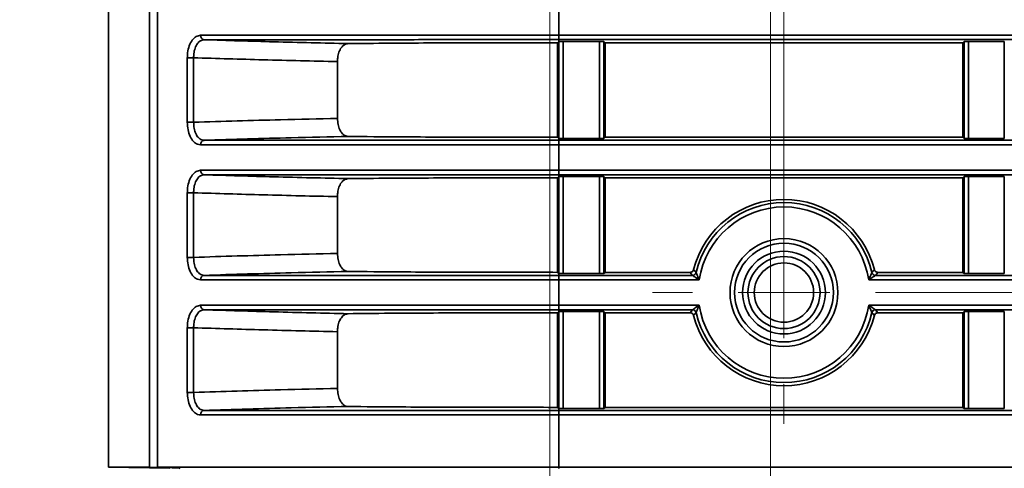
# Model space of a CAD drawing. Header units: millimetres. Extents: x 0 to 1118, y 0 to 864.
# Tile 196 of 250: x 923 to 936, y 446 to 452. Entities that reach past the tile are written whole.
import ezdxf

# ---------------------------------------------------------------- set-up
doc = ezdxf.new("R2010")
doc.units = ezdxf.units.MM
doc.linetypes.add('CENTERX2', pattern=[20.32, 12.7, -2.54, 2.54, -2.54])
doc.styles.add('SLDTEXTSTYLE0', font='TXT', dxfattribs={"width": 0.605})
doc.dimstyles.new('SLDDIMSTYLE3', dxfattribs={"dimtxt": 4.233333, "dimasz": 4.572, "dimexe": 0, "dimexo": 0.0625, "dimgap": 1.058333, "dimtad": 0, "dimtih": 1, "dimtoh": 1, "dimdec": 1, "dimlfac": 4, "dimrnd": 1e-09, "dimzin": 4, "dimdsep": 46, "dimtxsty": 'SLDTEXTSTYLE0', "dimsah": 1, "dimcen": 0.09, "dimadec": 0, "dimazin": 1, "dimtfac": 1, "dimtofl": 0, "dimtmove": 0, "dimatfit": 3, "dimfxl": 1, "dimfrac": 2, "dimtolj": 1, "dimtzin": 12, "dimarcsym": 0})
doc.dimstyles.new('SLDDIMSTYLE4', dxfattribs={"dimtxt": 4.233333, "dimasz": 4.572, "dimexe": 0, "dimexo": 0.0625, "dimgap": 1.058333, "dimtad": 0, "dimtih": 1, "dimtoh": 1, "dimdec": 1, "dimlfac": 4, "dimrnd": 1e-09, "dimzin": 12, "dimdsep": 46, "dimtxsty": 'SLDTEXTSTYLE0', "dimsah": 1, "dimcen": 0.09, "dimadec": 0, "dimazin": 3, "dimtfac": 1, "dimtmove": 0, "dimatfit": 0, "dimfxl": 1, "dimfrac": 2, "dimtolj": 1, "dimtzin": 12, "dimarcsym": 0})
doc.dimstyles.new('SLDDIMSTYLE5', dxfattribs={"dimtxt": 4.233333, "dimasz": 4.572, "dimexe": 0, "dimexo": 0.0625, "dimgap": 1.058333, "dimtad": 0, "dimtih": 1, "dimtoh": 1, "dimdec": 1, "dimlfac": 4, "dimrnd": 1e-09, "dimzin": 12, "dimdsep": 46, "dimtxsty": 'SLDTEXTSTYLE0', "dimsah": 1, "dimcen": 0.09, "dimadec": 0, "dimazin": 3, "dimtfac": 1, "dimtofl": 0, "dimtmove": 0, "dimatfit": 3, "dimfxl": 1, "dimfrac": 2, "dimtolj": 1, "dimtzin": 12, "dimarcsym": 0})
doc.dimstyles.new('SLDDIMSTYLE7', dxfattribs={"dimtxt": 4.233333, "dimasz": 4.572, "dimexe": 0, "dimexo": 0.0625, "dimgap": 1.058333, "dimtad": 0, "dimtih": 1, "dimtoh": 1, "dimdec": 1, "dimlfac": 4, "dimrnd": 1e-09, "dimzin": 4, "dimdsep": 46, "dimtxsty": 'SLDTEXTSTYLE0', "dimsah": 1, "dimcen": 0.09, "dimadec": 0, "dimazin": 1, "dimtfac": 1, "dimtmove": 0, "dimatfit": 0, "dimfxl": 1, "dimfrac": 2, "dimtolj": 1, "dimtzin": 12, "dimarcsym": 0})

# ---------------------------------------------------------------- blocks, each defined once
blk = doc.blocks.new('_D_21')
at = {"color": 7, "linetype": 'Continuous', "lineweight": 0}
for p, q in [((934.937, 497.024), (1079.54, 497.024)), ((1077.94, 497.024), (1077.94, 476.868)), ((1085.54, 475.898), (1084.084, 475.898)), ((1084.084, 475.898), (1084.084, 469.401)), ((1093.624, 475.898), (1095.079, 475.898)), ((1095.079, 475.898), (1095.079, 469.401)), ((1084.084, 469.401), (1085.54, 469.401)), ((1095.079, 469.401), (1093.624, 469.401)), ((1077.94, 448.274), (1077.94, 468.431)), ((934.937, 448.274), (1079.54, 448.274))]:
    blk.add_line(p, q, dxfattribs=at)
at = {"color": 7, "linetype": 'Continuous', "lineweight": 18}
for points in [[(1077.94, 497.024), (1077.178, 492.452), (1078.702, 492.452)], [(1077.94, 448.274), (1078.702, 452.846), (1077.178, 452.846)]]:
    blk.add_solid(points, dxfattribs=at)
at = {"color": 7, "linetype": 'Continuous', "lineweight": 18, "char_height": 4.2333, "attachment_point": 1, "style": 'SLDTEXTSTYLE0'}
for s, insert in [('3X', (1059.346, 474.858)), ('195.0', (1068.077, 474.858)), ('7.7', (1085.54, 474.858))]:
    blk.add_mtext(s, dxfattribs=dict(at, insert=insert))
blk = doc.blocks.new('_D_23')
at = {"color": 7, "linetype": 'Continuous', "lineweight": 0}
for p, q in [((933.15, 466.069), (933.15, 414.095)), ((930.087, 433.618), (930.087, 414.095)), ((904.468, 418.943), (903.013, 418.943)), ((903.013, 418.943), (903.013, 412.446)), ((909.318, 418.943), (910.774, 418.943)), ((910.774, 418.943), (910.774, 412.446)), ((930.087, 415.695), (913.198, 415.695)), ((933.15, 415.695), (942.675, 415.695)), ((903.013, 412.446), (904.468, 412.446)), ((910.774, 412.446), (909.318, 412.446))]:
    blk.add_line(p, q, dxfattribs=at)
at = {"color": 7, "linetype": 'Continuous', "lineweight": 18}
for points in [[(930.087, 415.695), (925.515, 416.457), (925.515, 414.933)], [(933.15, 415.695), (937.722, 414.933), (937.722, 416.457)]]:
    blk.add_solid(points, dxfattribs=at)
at = {"color": 7, "linetype": 'Continuous', "lineweight": 18, "char_height": 4.2333, "attachment_point": 1, "style": 'SLDTEXTSTYLE0'}
for s, insert in [('12.3', (890.239, 417.903)), ('.5', (904.468, 417.903))]:
    blk.add_mtext(s, dxfattribs=dict(at, insert=insert))
blk = doc.blocks.new('_D_24')
at = {"color": 7, "linetype": 'Continuous', "lineweight": 0}
for p, q in [((916.66, 520.499), (915.205, 520.499)), ((915.205, 520.499), (915.205, 514.002)), ((921.51, 520.499), (922.966, 520.499)), ((922.966, 520.499), (922.966, 514.002)), ((930.087, 442.887), (930.087, 518.851)), ((933.337, 449.874), (933.337, 518.851)), ((930.087, 517.25), (925.39, 517.25)), ((933.337, 517.25), (942.862, 517.25)), ((915.205, 514.002), (916.66, 514.002)), ((922.966, 514.002), (921.51, 514.002))]:
    blk.add_line(p, q, dxfattribs=at)
at = {"color": 7, "linetype": 'Continuous', "lineweight": 18}
for points in [[(930.087, 517.25), (925.515, 518.012), (925.515, 516.488)], [(933.337, 517.25), (937.909, 516.488), (937.909, 518.012)]]:
    blk.add_solid(points, dxfattribs=at)
at = {"color": 7, "linetype": 'Continuous', "lineweight": 18, "char_height": 4.2333, "attachment_point": 1, "style": 'SLDTEXTSTYLE0'}
for s, insert in [('13.0', (902.431, 519.459)), ('.5', (916.66, 519.459))]:
    blk.add_mtext(s, dxfattribs=dict(at, insert=insert))
blk = doc.blocks.new('_D_25')
at = {"color": 7, "linetype": 'Continuous', "lineweight": 0}
for p, q in [((913.426, 472.649), (913.426, 482.174)), ((940.174, 472.649), (911.826, 472.649)), ((931.549, 467.67), (911.826, 467.67)), ((913.426, 446.725), (913.426, 467.67)), ((901.521, 449.973), (900.066, 449.973)), ((900.066, 449.973), (900.066, 443.476)), ((906.371, 449.973), (907.827, 449.973)), ((907.827, 449.973), (907.827, 443.476)), ((910.251, 446.725), (913.426, 446.725)), ((900.066, 443.476), (901.521, 443.476)), ((907.827, 443.476), (906.371, 443.476))]:
    blk.add_line(p, q, dxfattribs=at)
at = {"color": 7, "linetype": 'Continuous', "lineweight": 18}
for points in [[(913.426, 472.649), (914.188, 477.221), (912.664, 477.221)], [(913.426, 467.67), (912.664, 463.098), (914.188, 463.098)]]:
    blk.add_solid(points, dxfattribs=at)
at = {"color": 7, "linetype": 'Continuous', "lineweight": 18, "char_height": 4.2333, "attachment_point": 1, "style": 'SLDTEXTSTYLE0'}
for s, insert in [('19.9', (887.292, 448.933)), ('.8', (901.521, 448.933))]:
    blk.add_mtext(s, dxfattribs=dict(at, insert=insert))
blk = doc.blocks.new('_D_26')
at = {"color": 7, "linetype": 'Continuous', "lineweight": 0}
for p, q in [((933.15, 476.029), (933.15, 426.674)), ((941.775, 471.049), (941.775, 426.674)), ((963.079, 431.523), (961.624, 431.523)), ((961.624, 431.523), (961.624, 425.026)), ((971.163, 431.523), (972.619, 431.523)), ((972.619, 431.523), (972.619, 425.026)), ((933.15, 428.274), (923.625, 428.274)), ((941.775, 428.274), (947.881, 428.274)), ((961.624, 425.026), (963.079, 425.026)), ((972.619, 425.026), (971.163, 425.026))]:
    blk.add_line(p, q, dxfattribs=at)
at = {"color": 7, "linetype": 'Continuous', "lineweight": 18}
for points in [[(933.15, 428.274), (928.578, 429.036), (928.578, 427.512)], [(941.775, 428.274), (946.347, 427.512), (946.347, 429.036)]]:
    blk.add_solid(points, dxfattribs=at)
at = {"color": 7, "linetype": 'Continuous', "lineweight": 18, "char_height": 4.2333, "attachment_point": 1, "style": 'SLDTEXTSTYLE0'}
for s, insert in [('34.5', (948.85, 430.483)), ('1.4', (963.079, 430.483))]:
    blk.add_mtext(s, dxfattribs=dict(at, insert=insert))
blk = doc.blocks.new('_D_29')
at = {"color": 7, "linetype": 'Continuous', "lineweight": 0}
for p, q in [((1077.94, 448.274), (1077.94, 457.799)), ((936.761, 448.274), (1079.54, 448.274)), ((1038.652, 437.349), (1079.54, 437.349)), ((1077.94, 428.274), (1077.94, 437.349)), ((1062.801, 431.523), (1061.346, 431.523)), ((1061.346, 431.523), (1061.346, 425.026)), ((1070.886, 431.523), (1072.341, 431.523)), ((1072.341, 431.523), (1072.341, 425.026)), ((1074.765, 428.274), (1077.94, 428.274)), ((1061.346, 425.026), (1062.801, 425.026)), ((1072.341, 425.026), (1070.886, 425.026))]:
    blk.add_line(p, q, dxfattribs=at)
at = {"color": 7, "linetype": 'Continuous', "lineweight": 18}
for points in [[(1077.94, 448.274), (1078.702, 452.846), (1077.178, 452.846)], [(1077.94, 437.349), (1077.178, 432.777), (1078.702, 432.777)]]:
    blk.add_solid(points, dxfattribs=at)
at = {"color": 7, "linetype": 'Continuous', "lineweight": 18, "char_height": 4.2333, "attachment_point": 1, "style": 'SLDTEXTSTYLE0'}
for s, insert in [('3X', (1039.841, 430.483)), ('43.7', (1048.572, 430.483)), ('1.7', (1062.801, 430.483))]:
    blk.add_mtext(s, dxfattribs=dict(at, insert=insert))
blk = doc.blocks.new('_D_30')
at = {"color": 7, "linetype": 'Continuous', "lineweight": 0}
for p, q in [((929.726, 467.67), (917.581, 467.67)), ((919.181, 437.349), (919.181, 467.67)), ((940.522, 437.349), (917.581, 437.349)), ((919.181, 428.274), (919.181, 437.349)), ((904.042, 431.523), (902.587, 431.523)), ((902.587, 431.523), (902.587, 425.026)), ((912.126, 431.523), (913.582, 431.523)), ((913.582, 431.523), (913.582, 425.026)), ((916.006, 428.274), (919.181, 428.274)), ((902.587, 425.026), (904.042, 425.026)), ((913.582, 425.026), (912.126, 425.026))]:
    blk.add_line(p, q, dxfattribs=at)
at = {"color": 7, "linetype": 'Continuous', "lineweight": 18}
for points in [[(919.181, 467.67), (918.419, 463.098), (919.943, 463.098)], [(919.181, 437.349), (919.943, 441.921), (918.419, 441.921)]]:
    blk.add_solid(points, dxfattribs=at)
at = {"color": 7, "linetype": 'Continuous', "lineweight": 18, "char_height": 4.2333, "attachment_point": 1, "style": 'SLDTEXTSTYLE0'}
for s, insert in [('121.3', (886.579, 430.483)), ('4.8', (904.042, 430.483))]:
    blk.add_mtext(s, dxfattribs=dict(at, insert=insert))
blk = doc.blocks.new('SW_CENTERMARKSYMBOL_10')
at = {"color": 0, "linetype": 'Continuous', "lineweight": 18}
for p, q in [((0, 1.27), (0, 1.824)), ((0, 0), (0, 0.635)), ((-1.27, 0), (-1.824, 0)), ((0, 0), (-0.635, 0)), ((0, 0), (0, -0.635)), ((0, 0), (0.635, 0)), ((1.27, 0), (1.824, 0)), ((0, -1.27), (0, -1.824))]:
    blk.add_line(p, q, dxfattribs=at)

msp = doc.modelspace()

# ---------------------------------------------------------------- linework, layer by layer
at = {"color": 7, "linetype": 'Continuous', "lineweight": 35}
for p, q in [((923.962, 445.849), (923.962, 501.787)), ((924.531, 501.787), (924.531, 445.849)), ((924.641, 445.849), (924.641, 501.787)), ((930.212, 452.2), (930.212, 451.848)), ((930.211, 450.414), (930.211, 451.759)), ((930.212, 451.848), (930.212, 451.786)), ((930.212, 451.848), (1048.962, 451.848)), ((930.212, 451.786), (930.212, 451.759)), ((1048.962, 451.786), (930.212, 451.786)), ((930.273, 451.76), (930.776, 451.76)), ((930.273, 451.76), (930.273, 450.413)), ((930.776, 450.413), (930.776, 451.76)), ((930.838, 451.759), (930.854, 451.743)), ((930.838, 451.759), (930.838, 450.414)), ((935.82, 451.743), (935.836, 451.759)), ((935.836, 450.414), (935.836, 451.759)), ((935.898, 451.76), (936.395, 451.76)), ((935.898, 451.76), (935.898, 450.413)), ((936.395, 450.413), (936.395, 451.76)), ((930.195, 451.743), (930.195, 450.43)), ((935.82, 451.743), (930.854, 451.743)), ((930.854, 451.743), (930.854, 450.43)), ((935.82, 450.43), (935.82, 451.743)), ((925.056, 450.638), (925.056, 451.535)), ((925.056, 451.535), (925.144, 451.535)), ((925.144, 451.535), (925.144, 450.638)), ((927.14, 451.481), (927.14, 450.692)), ((925.056, 450.638), (925.144, 450.638)), ((930.212, 450.414), (930.212, 450.388)), ((930.776, 450.413), (930.273, 450.413)), ((930.854, 450.43), (930.838, 450.414)), ((935.82, 450.43), (930.854, 450.43)), ((935.836, 450.414), (935.82, 450.43)), ((936.395, 450.413), (935.898, 450.413)), ((930.212, 450.388), (930.212, 450.325)), ((930.212, 450.388), (1048.962, 450.388)), ((930.212, 450.325), (930.212, 449.973)), ((1048.962, 450.325), (930.212, 450.325)), ((930.195, 449.868), (930.195, 448.555)), ((930.211, 448.539), (930.211, 449.884)), ((930.212, 449.973), (930.212, 449.911)), ((930.212, 449.973), (1048.962, 449.973)), ((930.212, 449.911), (930.212, 449.884)), ((1048.962, 449.911), (930.212, 449.911)), ((930.273, 449.885), (930.776, 449.885)), ((930.273, 449.885), (930.273, 448.538)), ((930.776, 448.538), (930.776, 449.885)), ((930.838, 449.884), (930.854, 449.868)), ((930.838, 449.884), (930.838, 448.539)), ((935.82, 449.868), (930.854, 449.868)), ((930.854, 449.868), (930.854, 448.555)), ((935.82, 449.868), (935.836, 449.884)), ((935.82, 448.555), (935.82, 449.868)), ((935.836, 448.539), (935.836, 449.884)), ((935.898, 449.885), (936.395, 449.885)), ((935.898, 449.885), (935.898, 448.538)), ((936.395, 448.538), (936.395, 449.885)), ((925.056, 448.763), (925.056, 449.66)), ((925.056, 449.66), (925.144, 449.66)), ((925.144, 449.66), (925.144, 448.763)), ((927.14, 449.606), (927.14, 448.817)), ((925.056, 448.763), (925.144, 448.763)), ((930.212, 448.539), (930.212, 448.513)), ((930.212, 448.45), (930.212, 448.513)), ((930.212, 448.513), (932.068, 448.513)), ((930.776, 448.538), (930.273, 448.538)), ((930.854, 448.555), (930.838, 448.539)), ((932.035, 448.555), (930.854, 448.555)), ((932.068, 448.513), (932.035, 448.555)), ((934.639, 448.555), (934.606, 448.513)), ((934.606, 448.513), (988.351, 448.513)), ((935.82, 448.555), (934.639, 448.555)), ((935.836, 448.539), (935.82, 448.555)), ((936.395, 448.538), (935.898, 448.538)), ((930.212, 448.45), (930.212, 448.098)), ((932.162, 448.45), (930.212, 448.45)), ((988.444, 448.45), (934.513, 448.45)), ((930.212, 448.036), (930.212, 448.098)), ((930.212, 448.098), (932.162, 448.098)), ((934.513, 448.098), (988.444, 448.098)), ((930.195, 447.993), (930.211, 448.009)), ((930.195, 447.993), (930.195, 446.68)), ((930.211, 446.664), (930.211, 448.009)), ((930.212, 448.036), (930.212, 448.009)), ((932.068, 448.036), (930.212, 448.036)), ((930.273, 448.01), (930.776, 448.01)), ((930.273, 448.01), (930.273, 446.663)), ((930.776, 446.663), (930.776, 448.01)), ((930.838, 448.009), (930.854, 447.993)), ((930.838, 448.009), (930.838, 446.664)), ((932.035, 447.993), (930.854, 447.993)), ((930.854, 447.993), (930.854, 446.68)), ((932.035, 447.993), (932.068, 448.036)), ((988.351, 448.036), (934.606, 448.036)), ((934.606, 448.036), (934.639, 447.993)), ((935.82, 447.993), (934.639, 447.993)), ((935.82, 447.993), (935.836, 448.009)), ((935.82, 446.68), (935.82, 447.993)), ((935.836, 446.664), (935.836, 448.009)), ((935.898, 448.01), (936.395, 448.01)), ((935.898, 448.01), (935.898, 446.663)), ((936.395, 446.663), (936.395, 448.01)), ((925.056, 446.888), (925.056, 447.785)), ((925.056, 447.785), (925.144, 447.785)), ((925.144, 447.785), (925.144, 446.888)), ((927.14, 447.731), (927.14, 446.942)), ((925.056, 446.888), (925.144, 446.888)), ((930.195, 446.68), (930.211, 446.664)), ((930.212, 446.664), (930.212, 446.638)), ((930.212, 446.575), (930.212, 446.638)), ((930.212, 446.638), (1048.962, 446.638)), ((930.212, 446.575), (930.212, 445.849)), ((1048.962, 446.575), (930.212, 446.575)), ((930.273, 446.663), (930.776, 446.663)), ((930.854, 446.68), (930.838, 446.664)), ((935.82, 446.68), (930.854, 446.68)), ((935.836, 446.664), (935.82, 446.68)), ((935.898, 446.663), (936.395, 446.663)), ((923.962, 445.849), (924.813, 445.834)), ((924.764, 445.844), (924.531, 445.849)), ((924.641, 445.849), (924.948, 445.836)), ((924.948, 445.836), (924.955, 445.832)), ((930.212, 445.849), (930.212, 445.833)), ((930.212, 445.849), (1048.962, 445.849))]:
    msp.add_line(p, q, dxfattribs=at)
at = {"color": 7, "linetype": 'CENTERX2', "lineweight": 18}
msp.add_line((933.337, 448.274), (933.337, 497.024), dxfattribs=at)
at = {"color": 7, "linetype": 'Continuous', "lineweight": 35, "flags": 128}
for points in [[(930.195, 451.743), (930.203, 451.752), (930.211, 451.759)], [(930.195, 450.43), (930.203, 450.422), (930.211, 450.414)], [(930.195, 449.868), (930.203, 449.877), (930.211, 449.884)], [(930.195, 448.555), (930.203, 448.547), (930.211, 448.539)]]:
    msp.add_lwpolyline(points, dxfattribs=at)
at = {"color": 7, "linetype": 'Continuous', "lineweight": 35}
for radius in [0.749, 0.686, 0.575, 0.5, 0.412]:
    msp.add_circle((933.337, 448.274), radius, dxfattribs=at)
for centre, radius, start, end in [((925.298, 451.842), 0.0577, 174.5214, 260.9143), ((925.298, 450.331), 0.0577, 99.0857, 185.4786), ((925.298, 449.967), 0.0577, 174.5214, 260.9143), ((933.337, 448.274), 1.294, 14.2672, 165.7328), ((933.337, 448.274), 1.251, 12.8142, 167.1858), ((933.337, 448.274), 1.189, 8.5194, 171.4806), ((925.298, 448.456), 0.0577, 99.0857, 185.4786), ((932.068, 448.563), 0.05, 270.0155, 347.1702), ((934.606, 448.563), 0.05, 192.8298, 269.9845), ((925.298, 448.092), 0.0577, 174.5214, 260.9143), ((933.337, 448.274), 1.189, 188.5194, 351.4806), ((932.068, 447.986), 0.05, 12.8298, 89.9845), ((933.337, 448.274), 1.294, 194.2672, 345.7328), ((933.337, 448.274), 1.251, 192.8142, 347.1858), ((934.606, 447.986), 0.05, 90.0155, 167.1702), ((925.298, 446.581), 0.0577, 99.0857, 185.4786)]:
    msp.add_arc(centre, radius, start, end, dxfattribs=at)
for points, knots in [([(925.056, 451.535), (925.057, 451.558), (925.059, 451.616), (925.081, 451.704), (925.122, 451.783), (925.177, 451.837), (925.22, 451.844), (925.241, 451.847)], [0, 0, 0, 0, 0.141717, 0.35566, 0.569846, 0.784702, 1, 1, 1, 1]), ([(925.289, 451.785), (925.272, 451.782), (925.238, 451.777), (925.195, 451.734), (925.162, 451.67), (925.146, 451.6), (925.144, 451.554), (925.144, 451.535)], [0, 0, 0, 0, 0.214295, 0.428548, 0.642846, 0.857571, 1, 1, 1, 1]), ([(925.241, 451.847), (925.407, 451.848), (925.74, 451.848), (926.395, 451.848), (927.203, 451.848), (928.161, 451.848), (929.176, 451.848), (929.863, 451.848), (930.212, 451.848)], [0, 0, 0, 0, 0.136045, 0.274276, 0.455059, 0.641085, 0.818087, 1, 1, 1, 1]), ([(930.212, 451.786), (930.212, 451.786), (929.872, 451.786), (929.191, 451.786), (928.19, 451.786), (927.238, 451.785), (926.437, 451.785), (925.785, 451.785), (925.455, 451.785), (925.289, 451.785)], [0, 0, 0, 0, 0.000003, 0.179453, 0.358904, 0.542305, 0.725707, 0.862853, 1, 1, 1, 1]), ([(925.289, 451.785), (925.612, 451.775), (926.279, 451.754), (926.946, 451.739), (927.289, 451.731)], [0, 0, 0, 0, 0.4848, 1, 1, 1, 1]), ([(930.211, 451.759), (930.212, 451.76), (930.212, 451.76), (930.219, 451.76), (930.225, 451.76), (930.234, 451.76), (930.25, 451.76), (930.264, 451.76), (930.273, 451.76)], [0, 0, 0, 0, 0.28843, 0.401259, 0.499455, 0.597858, 0.710905, 1, 1, 1, 1]), ([(930.776, 451.76), (930.786, 451.76), (930.799, 451.76), (930.815, 451.76), (930.824, 451.76), (930.83, 451.76), (930.837, 451.76), (930.838, 451.76), (930.838, 451.759)], [0, 0, 0, 0, 0.2884532, 0.4012743, 0.4994506, 0.5978481, 0.7108943, 1, 1, 1, 1]), ([(935.836, 451.759), (935.837, 451.76), (935.837, 451.76), (935.844, 451.76), (935.85, 451.76), (935.859, 451.76), (935.875, 451.76), (935.889, 451.76), (935.898, 451.76)], [0, 0, 0, 0, 0.288462, 0.401284, 0.499453, 0.597858, 0.710904, 1, 1, 1, 1]), ([(927.289, 451.731), (927.272, 451.728), (927.237, 451.722), (927.192, 451.679), (927.159, 451.615), (927.143, 451.545), (927.141, 451.499), (927.14, 451.481)], [0, 0, 0, 0, 0.215427, 0.430867, 0.646097, 0.861632, 1, 1, 1, 1]), ([(930.195, 451.743), (929.99, 451.743), (929.574, 451.743), (928.968, 451.742), (928.39, 451.74), (927.803, 451.737), (927.474, 451.733), (927.289, 451.731)], [0, 0, 0, 0, 0.184529, 0.374259, 0.561289, 0.753742, 1, 1, 1, 1]), ([(927.14, 451.481), (926.797, 451.489), (926.132, 451.504), (925.466, 451.525), (925.144, 451.535)], [0, 0, 0, 0, 0.515171, 1, 1, 1, 1]), ([(925.144, 450.638), (925.546, 450.651), (926.212, 450.672), (926.877, 450.686), (927.14, 450.692)], [0, 0, 0, 0, 0.604849, 1, 1, 1, 1]), ([(927.14, 450.692), (927.142, 450.664), (927.145, 450.608), (927.17, 450.533), (927.207, 450.476), (927.249, 450.447), (927.278, 450.443), (927.289, 450.442)], [0, 0, 0, 0, 0.215877, 0.431756, 0.647527, 0.862942, 1, 1, 1, 1]), ([(925.241, 450.326), (925.227, 450.327), (925.192, 450.331), (925.14, 450.368), (925.093, 450.439), (925.062, 450.533), (925.058, 450.603), (925.056, 450.638)], [0, 0, 0, 0, 0.141134, 0.356492, 0.571563, 0.786006, 1, 1, 1, 1]), ([(925.144, 450.638), (925.145, 450.61), (925.148, 450.554), (925.172, 450.479), (925.208, 450.423), (925.25, 450.393), (925.278, 450.39), (925.289, 450.388)], [0, 0, 0, 0, 0.215032, 0.430055, 0.644976, 0.859537, 1, 1, 1, 1]), ([(927.289, 450.442), (927.025, 450.436), (926.359, 450.422), (925.692, 450.401), (925.289, 450.388)], [0, 0, 0, 0, 0.39555, 1, 1, 1, 1]), ([(930.195, 450.43), (929.844, 450.431), (929.284, 450.431), (928.564, 450.433), (927.902, 450.436), (927.522, 450.44), (927.289, 450.442)], [0, 0, 0, 0, 0.3152585, 0.5024851, 0.6951414, 1, 1, 1, 1]), ([(930.273, 450.413), (930.264, 450.413), (930.25, 450.413), (930.234, 450.413), (930.225, 450.413), (930.219, 450.413), (930.212, 450.414), (930.212, 450.414), (930.211, 450.414)], [0, 0, 0, 0, 0.288453, 0.401276, 0.499451, 0.597875, 0.710928, 1, 1, 1, 1]), ([(930.838, 450.414), (930.838, 450.414), (930.837, 450.414), (930.831, 450.413), (930.824, 450.413), (930.815, 450.413), (930.799, 450.413), (930.786, 450.413), (930.776, 450.413)], [0, 0, 0, 0, 0.2884624, 0.4012842, 0.4994532, 0.5978581, 0.7109036, 1, 1, 1, 1]), ([(935.898, 450.413), (935.889, 450.413), (935.875, 450.413), (935.859, 450.413), (935.85, 450.413), (935.844, 450.413), (935.837, 450.414), (935.837, 450.414), (935.836, 450.414)], [0, 0, 0, 0, 0.288453, 0.401274, 0.499451, 0.597848, 0.710894, 1, 1, 1, 1]), ([(930.212, 450.325), (929.873, 450.325), (929.185, 450.325), (928.179, 450.325), (927.212, 450.325), (926.406, 450.326), (925.743, 450.326), (925.409, 450.326), (925.241, 450.326)], [0, 0, 0, 0, 0.177003, 0.358915, 0.539698, 0.725724, 0.861769, 1, 1, 1, 1]), ([(925.289, 450.388), (925.455, 450.388), (925.785, 450.388), (926.437, 450.388), (927.238, 450.388), (928.19, 450.388), (929.191, 450.388), (929.872, 450.388), (930.212, 450.388), (930.212, 450.388)], [0, 0, 0, 0, 0.137147, 0.274293, 0.457695, 0.641096, 0.820547, 0.999997, 1, 1, 1, 1]), ([(925.056, 449.66), (925.057, 449.683), (925.059, 449.741), (925.081, 449.829), (925.122, 449.908), (925.177, 449.962), (925.22, 449.969), (925.241, 449.972)], [0, 0, 0, 0, 0.141717, 0.35566, 0.569846, 0.784702, 1, 1, 1, 1]), ([(925.289, 449.91), (925.272, 449.907), (925.238, 449.902), (925.195, 449.859), (925.162, 449.795), (925.146, 449.725), (925.144, 449.679), (925.144, 449.66)], [0, 0, 0, 0, 0.214295, 0.428548, 0.642846, 0.857571, 1, 1, 1, 1]), ([(925.241, 449.972), (925.407, 449.973), (925.74, 449.973), (926.395, 449.973), (927.203, 449.973), (928.161, 449.973), (929.176, 449.973), (929.863, 449.973), (930.212, 449.973)], [0, 0, 0, 0, 0.136045, 0.274276, 0.455059, 0.641085, 0.818087, 1, 1, 1, 1]), ([(930.212, 449.911), (930.212, 449.911), (929.872, 449.911), (929.191, 449.911), (928.19, 449.911), (927.238, 449.91), (926.437, 449.91), (925.785, 449.91), (925.455, 449.91), (925.289, 449.91)], [0, 0, 0, 0, 0.000003, 0.179453, 0.358904, 0.542305, 0.725707, 0.862853, 1, 1, 1, 1]), ([(925.289, 449.91), (925.612, 449.9), (926.279, 449.879), (926.946, 449.864), (927.289, 449.856)], [0, 0, 0, 0, 0.4848, 1, 1, 1, 1]), ([(927.289, 449.856), (927.272, 449.853), (927.237, 449.847), (927.192, 449.804), (927.159, 449.74), (927.143, 449.67), (927.141, 449.624), (927.14, 449.606)], [0, 0, 0, 0, 0.2154266, 0.4308668, 0.6460966, 0.8616317, 1, 1, 1, 1]), ([(930.195, 449.868), (929.99, 449.868), (929.574, 449.868), (928.968, 449.867), (928.39, 449.865), (927.803, 449.862), (927.474, 449.858), (927.289, 449.856)], [0, 0, 0, 0, 0.184529, 0.374259, 0.561289, 0.753742, 1, 1, 1, 1]), ([(930.211, 449.884), (930.212, 449.885), (930.212, 449.885), (930.219, 449.885), (930.225, 449.885), (930.234, 449.885), (930.25, 449.885), (930.264, 449.885), (930.273, 449.885)], [0, 0, 0, 0, 0.28843, 0.401259, 0.499455, 0.597858, 0.710905, 1, 1, 1, 1]), ([(930.776, 449.885), (930.786, 449.885), (930.799, 449.885), (930.815, 449.885), (930.824, 449.885), (930.83, 449.885), (930.837, 449.885), (930.838, 449.885), (930.838, 449.884)], [0, 0, 0, 0, 0.288453, 0.401274, 0.499451, 0.597848, 0.710894, 1, 1, 1, 1]), ([(935.836, 449.884), (935.837, 449.885), (935.837, 449.885), (935.844, 449.885), (935.85, 449.885), (935.859, 449.885), (935.875, 449.885), (935.889, 449.885), (935.898, 449.885)], [0, 0, 0, 0, 0.288462, 0.401284, 0.499453, 0.597858, 0.710904, 1, 1, 1, 1]), ([(927.14, 449.606), (926.797, 449.614), (926.132, 449.629), (925.466, 449.65), (925.144, 449.66)], [0, 0, 0, 0, 0.515171, 1, 1, 1, 1]), ([(925.241, 448.451), (925.227, 448.452), (925.192, 448.456), (925.14, 448.493), (925.093, 448.564), (925.062, 448.658), (925.058, 448.728), (925.056, 448.763)], [0, 0, 0, 0, 0.141134, 0.356492, 0.571563, 0.786006, 1, 1, 1, 1]), ([(925.144, 448.763), (925.546, 448.776), (926.212, 448.797), (926.877, 448.811), (927.14, 448.817)], [0, 0, 0, 0, 0.604849, 1, 1, 1, 1]), ([(925.144, 448.763), (925.145, 448.735), (925.148, 448.679), (925.172, 448.604), (925.208, 448.548), (925.25, 448.518), (925.278, 448.515), (925.289, 448.513)], [0, 0, 0, 0, 0.215032, 0.430055, 0.644976, 0.859537, 1, 1, 1, 1]), ([(927.14, 448.817), (927.142, 448.789), (927.145, 448.733), (927.17, 448.658), (927.207, 448.601), (927.249, 448.572), (927.278, 448.568), (927.289, 448.567)], [0, 0, 0, 0, 0.215877, 0.431756, 0.647527, 0.862942, 1, 1, 1, 1]), ([(927.289, 448.567), (927.025, 448.561), (926.359, 448.547), (925.692, 448.526), (925.289, 448.513)], [0, 0, 0, 0, 0.39555, 1, 1, 1, 1]), ([(925.289, 448.513), (925.455, 448.513), (925.785, 448.513), (926.437, 448.513), (927.238, 448.513), (928.19, 448.513), (929.191, 448.513), (929.872, 448.513), (930.212, 448.513), (930.212, 448.513)], [0, 0, 0, 0, 0.1371467, 0.2742931, 0.4576948, 0.6410963, 0.8205468, 0.9999974, 1, 1, 1, 1]), ([(930.195, 448.555), (929.844, 448.556), (929.284, 448.556), (928.564, 448.558), (927.902, 448.561), (927.522, 448.565), (927.289, 448.567)], [0, 0, 0, 0, 0.315259, 0.502485, 0.695141, 1, 1, 1, 1]), ([(930.273, 448.538), (930.264, 448.538), (930.25, 448.538), (930.234, 448.538), (930.225, 448.538), (930.219, 448.538), (930.212, 448.539), (930.212, 448.539), (930.211, 448.539)], [0, 0, 0, 0, 0.288453, 0.401276, 0.499451, 0.597875, 0.710928, 1, 1, 1, 1]), ([(930.838, 448.539), (930.838, 448.539), (930.837, 448.539), (930.831, 448.538), (930.824, 448.538), (930.815, 448.538), (930.799, 448.538), (930.786, 448.538), (930.776, 448.538)], [0, 0, 0, 0, 0.288462, 0.401284, 0.499453, 0.597858, 0.710904, 1, 1, 1, 1]), ([(932.035, 448.555), (932.04, 448.556), (932.052, 448.557), (932.067, 448.566), (932.078, 448.578), (932.082, 448.588), (932.083, 448.593)], [0, 0, 0, 0, 0.255199, 0.510399, 0.765573, 1, 1, 1, 1]), ([(932.162, 448.45), (932.161, 448.45), (932.149, 448.459), (932.132, 448.47), (932.107, 448.486), (932.089, 448.498), (932.077, 448.507), (932.071, 448.511), (932.069, 448.513), (932.068, 448.513), (932.068, 448.513)], [0, 0, 0, 0, 0.007743, 0.321108, 0.440438, 0.66679, 0.830979, 0.883394, 0.980739, 1, 1, 1, 1]), ([(932.083, 448.593), (932.084, 448.592), (932.086, 448.59), (932.096, 448.578), (932.106, 448.565), (932.116, 448.554), (932.117, 448.552)], [0, 0, 0, 0, 0.040997, 0.204987, 0.860947, 1, 1, 1, 1]), ([(932.117, 448.552), (932.117, 448.552), (932.117, 448.551), (932.118, 448.549), (932.121, 448.543), (932.127, 448.529), (932.135, 448.509), (932.147, 448.483), (932.155, 448.464), (932.161, 448.451), (932.162, 448.45)], [0, 0, 0, 0, 0.019429, 0.119491, 0.169966, 0.33372, 0.558851, 0.677821, 0.992188, 1, 1, 1, 1]), ([(934.513, 448.45), (934.513, 448.451), (934.519, 448.464), (934.527, 448.483), (934.539, 448.509), (934.547, 448.529), (934.553, 448.543), (934.556, 448.549), (934.557, 448.551), (934.557, 448.552), (934.557, 448.552)], [0, 0, 0, 0, 0.007812, 0.322179, 0.441149, 0.66628, 0.830034, 0.880509, 0.980571, 1, 1, 1, 1]), ([(934.606, 448.513), (934.606, 448.513), (934.605, 448.513), (934.603, 448.511), (934.597, 448.507), (934.585, 448.498), (934.567, 448.486), (934.542, 448.47), (934.525, 448.459), (934.513, 448.45), (934.513, 448.45)], [0, 0, 0, 0, 0.019261, 0.116606, 0.169021, 0.33321, 0.559562, 0.678892, 0.992257, 1, 1, 1, 1]), ([(934.557, 448.552), (934.557, 448.552), (934.56, 448.555), (934.57, 448.567), (934.58, 448.58), (934.589, 448.591), (934.591, 448.593)], [0, 0, 0, 0, 0.040997, 0.204987, 0.860947, 1, 1, 1, 1]), ([(934.591, 448.593), (934.593, 448.588), (934.597, 448.577), (934.609, 448.565), (934.623, 448.557), (934.634, 448.556), (934.639, 448.555)], [0, 0, 0, 0, 0.255199, 0.510399, 0.765573, 1, 1, 1, 1]), ([(935.898, 448.538), (935.889, 448.538), (935.875, 448.538), (935.859, 448.538), (935.85, 448.538), (935.844, 448.538), (935.837, 448.539), (935.837, 448.539), (935.836, 448.539)], [0, 0, 0, 0, 0.288453, 0.401274, 0.499451, 0.597848, 0.710894, 1, 1, 1, 1]), ([(930.212, 448.45), (929.873, 448.45), (929.185, 448.45), (928.179, 448.45), (927.212, 448.45), (926.406, 448.451), (925.743, 448.451), (925.409, 448.451), (925.241, 448.451)], [0, 0, 0, 0, 0.177003, 0.358915, 0.539698, 0.725724, 0.861769, 1, 1, 1, 1]), ([(925.056, 447.785), (925.057, 447.808), (925.059, 447.866), (925.081, 447.954), (925.122, 448.033), (925.177, 448.087), (925.22, 448.094), (925.241, 448.097)], [0, 0, 0, 0, 0.141717, 0.35566, 0.569846, 0.784702, 1, 1, 1, 1]), ([(925.241, 448.097), (925.407, 448.098), (925.74, 448.098), (926.395, 448.098), (927.203, 448.098), (928.161, 448.098), (929.176, 448.098), (929.863, 448.098), (930.212, 448.098)], [0, 0, 0, 0, 0.136045, 0.274276, 0.455059, 0.641085, 0.818087, 1, 1, 1, 1]), ([(932.068, 448.036), (932.068, 448.036), (932.069, 448.036), (932.071, 448.037), (932.077, 448.041), (932.089, 448.05), (932.107, 448.062), (932.132, 448.079), (932.149, 448.09), (932.161, 448.098), (932.162, 448.098)], [0, 0, 0, 0, 0.019261, 0.116606, 0.169021, 0.33321, 0.559562, 0.678892, 0.992257, 1, 1, 1, 1]), ([(932.162, 448.098), (932.161, 448.098), (932.155, 448.084), (932.147, 448.066), (932.135, 448.039), (932.127, 448.02), (932.121, 448.006), (932.118, 447.999), (932.117, 447.997), (932.117, 447.997), (932.117, 447.997)], [0, 0, 0, 0, 0.007812, 0.322179, 0.441149, 0.66628, 0.830034, 0.880509, 0.980571, 1, 1, 1, 1]), ([(934.557, 447.997), (934.557, 447.997), (934.557, 447.997), (934.556, 447.999), (934.553, 448.006), (934.547, 448.02), (934.539, 448.039), (934.527, 448.066), (934.519, 448.084), (934.513, 448.098), (934.513, 448.098)], [0, 0, 0, 0, 0.019429, 0.119491, 0.169966, 0.33372, 0.558851, 0.677821, 0.992188, 1, 1, 1, 1]), ([(934.513, 448.098), (934.513, 448.098), (934.525, 448.09), (934.542, 448.079), (934.567, 448.062), (934.585, 448.05), (934.597, 448.041), (934.603, 448.037), (934.605, 448.036), (934.606, 448.036), (934.606, 448.036)], [0, 0, 0, 0, 0.007743, 0.321108, 0.440438, 0.66679, 0.830979, 0.883394, 0.980739, 1, 1, 1, 1]), ([(925.289, 448.035), (925.272, 448.032), (925.238, 448.027), (925.195, 447.984), (925.162, 447.92), (925.146, 447.85), (925.144, 447.804), (925.144, 447.785)], [0, 0, 0, 0, 0.214295, 0.428548, 0.642846, 0.857571, 1, 1, 1, 1]), ([(930.212, 448.036), (930.212, 448.036), (929.872, 448.036), (929.191, 448.036), (928.19, 448.036), (927.238, 448.035), (926.437, 448.035), (925.785, 448.035), (925.455, 448.035), (925.289, 448.035)], [0, 0, 0, 0, 0.000003, 0.179453, 0.358904, 0.542305, 0.725707, 0.862853, 1, 1, 1, 1]), ([(925.289, 448.035), (925.612, 448.025), (926.279, 448.004), (926.946, 447.989), (927.289, 447.981)], [0, 0, 0, 0, 0.4848, 1, 1, 1, 1]), ([(927.289, 447.981), (927.272, 447.978), (927.237, 447.972), (927.192, 447.929), (927.159, 447.865), (927.143, 447.795), (927.141, 447.749), (927.14, 447.731)], [0, 0, 0, 0, 0.215427, 0.430867, 0.646097, 0.861632, 1, 1, 1, 1]), ([(930.195, 447.993), (929.99, 447.993), (929.574, 447.993), (928.968, 447.992), (928.39, 447.99), (927.803, 447.987), (927.474, 447.983), (927.289, 447.981)], [0, 0, 0, 0, 0.184529, 0.374259, 0.561289, 0.753742, 1, 1, 1, 1]), ([(930.211, 448.009), (930.212, 448.01), (930.212, 448.01), (930.219, 448.01), (930.225, 448.01), (930.234, 448.01), (930.25, 448.01), (930.264, 448.01), (930.273, 448.01)], [0, 0, 0, 0, 0.28843, 0.401259, 0.499455, 0.597858, 0.710905, 1, 1, 1, 1]), ([(930.776, 448.01), (930.786, 448.01), (930.799, 448.01), (930.815, 448.01), (930.824, 448.01), (930.83, 448.01), (930.837, 448.01), (930.838, 448.01), (930.838, 448.009)], [0, 0, 0, 0, 0.288453, 0.401274, 0.499451, 0.597848, 0.710894, 1, 1, 1, 1]), ([(932.083, 447.955), (932.081, 447.961), (932.078, 447.971), (932.065, 447.984), (932.051, 447.992), (932.04, 447.993), (932.035, 447.993)], [0, 0, 0, 0, 0.255199, 0.510399, 0.765573, 1, 1, 1, 1]), ([(932.117, 447.997), (932.117, 447.996), (932.114, 447.993), (932.105, 447.981), (932.094, 447.968), (932.085, 447.957), (932.083, 447.955)], [0, 0, 0, 0, 0.040997, 0.204987, 0.860947, 1, 1, 1, 1]), ([(934.591, 447.955), (934.59, 447.956), (934.588, 447.959), (934.578, 447.971), (934.568, 447.984), (934.559, 447.995), (934.557, 447.997)], [0, 0, 0, 0, 0.040997, 0.204987, 0.860947, 1, 1, 1, 1]), ([(934.639, 447.993), (934.634, 447.993), (934.622, 447.991), (934.607, 447.983), (934.596, 447.97), (934.593, 447.96), (934.591, 447.955)], [0, 0, 0, 0, 0.255199, 0.510399, 0.765573, 1, 1, 1, 1]), ([(935.836, 448.009), (935.837, 448.01), (935.837, 448.01), (935.844, 448.01), (935.85, 448.01), (935.859, 448.01), (935.875, 448.01), (935.889, 448.01), (935.898, 448.01)], [0, 0, 0, 0, 0.288462, 0.401284, 0.499453, 0.597858, 0.710904, 1, 1, 1, 1]), ([(927.14, 447.731), (926.797, 447.739), (926.132, 447.754), (925.466, 447.775), (925.144, 447.785)], [0, 0, 0, 0, 0.515171, 1, 1, 1, 1]), ([(925.241, 446.576), (925.227, 446.577), (925.192, 446.581), (925.14, 446.618), (925.093, 446.689), (925.062, 446.783), (925.058, 446.853), (925.056, 446.888)], [0, 0, 0, 0, 0.141134, 0.356492, 0.571563, 0.786006, 1, 1, 1, 1]), ([(925.144, 446.888), (925.546, 446.901), (926.212, 446.922), (926.877, 446.936), (927.14, 446.942)], [0, 0, 0, 0, 0.604849, 1, 1, 1, 1]), ([(925.144, 446.888), (925.145, 446.86), (925.148, 446.804), (925.172, 446.729), (925.208, 446.673), (925.25, 446.643), (925.278, 446.64), (925.289, 446.638)], [0, 0, 0, 0, 0.215032, 0.4300553, 0.6449758, 0.859537, 1, 1, 1, 1]), ([(927.14, 446.942), (927.142, 446.914), (927.145, 446.858), (927.17, 446.783), (927.207, 446.726), (927.249, 446.697), (927.278, 446.693), (927.289, 446.692)], [0, 0, 0, 0, 0.215877, 0.431756, 0.647527, 0.862942, 1, 1, 1, 1]), ([(930.212, 446.575), (929.873, 446.575), (929.185, 446.575), (928.179, 446.575), (927.212, 446.575), (926.406, 446.576), (925.743, 446.576), (925.409, 446.576), (925.241, 446.576)], [0, 0, 0, 0, 0.1770027, 0.3589155, 0.5396984, 0.7257239, 0.8617694, 1, 1, 1, 1]), ([(927.289, 446.692), (927.025, 446.686), (926.359, 446.672), (925.692, 446.651), (925.289, 446.638)], [0, 0, 0, 0, 0.39555, 1, 1, 1, 1]), ([(925.289, 446.638), (925.455, 446.638), (925.785, 446.638), (926.437, 446.638), (927.238, 446.638), (928.19, 446.638), (929.191, 446.638), (929.872, 446.638), (930.212, 446.638), (930.212, 446.638)], [0, 0, 0, 0, 0.137147, 0.274293, 0.457695, 0.641096, 0.820547, 0.999997, 1, 1, 1, 1]), ([(930.195, 446.68), (929.844, 446.681), (929.284, 446.681), (928.564, 446.683), (927.902, 446.686), (927.522, 446.69), (927.289, 446.692)], [0, 0, 0, 0, 0.3152585, 0.5024851, 0.6951414, 1, 1, 1, 1]), ([(930.273, 446.663), (930.264, 446.663), (930.25, 446.663), (930.234, 446.663), (930.225, 446.663), (930.219, 446.663), (930.212, 446.664), (930.212, 446.664), (930.211, 446.664)], [0, 0, 0, 0, 0.288453, 0.401276, 0.499451, 0.597875, 0.710928, 1, 1, 1, 1]), ([(930.838, 446.664), (930.838, 446.664), (930.837, 446.664), (930.831, 446.663), (930.824, 446.663), (930.815, 446.663), (930.799, 446.663), (930.786, 446.663), (930.776, 446.663)], [0, 0, 0, 0, 0.2884624, 0.4012842, 0.4994532, 0.5978581, 0.7109036, 1, 1, 1, 1]), ([(935.898, 446.663), (935.889, 446.663), (935.875, 446.663), (935.859, 446.663), (935.85, 446.663), (935.844, 446.663), (935.837, 446.664), (935.837, 446.664), (935.836, 446.664)], [0, 0, 0, 0, 0.288453, 0.401274, 0.499451, 0.597848, 0.710894, 1, 1, 1, 1])]:
    msp.add_open_spline(points, degree=3, knots=knots, dxfattribs=at)
for points in [[(924.531, 445.849), (924.366, 445.849), (924.036, 445.849), (923.987, 445.849), (923.962, 445.849)], [(924.641, 445.849), (924.781, 445.849), (925.061, 445.849), (925.607, 445.849), (926.232, 445.849), (926.934, 445.849), (927.698, 445.849), (928.509, 445.849), (929.352, 445.849), (929.925, 445.849), (930.212, 445.849)]]:
    msp.add_open_spline(points, degree=3, dxfattribs=at)

# ---------------------------------------------------------------- block references
at = {"color": 7, "linetype": 'Continuous', "lineweight": 0}
msp.add_blockref('SW_CENTERMARKSYMBOL_10', (933.337, 448.274), dxfattribs=at)

# ---------------------------------------------------------------- dimensions: what is measured, and where the dimension line sits
at = {"color": 7, "linetype": 'Continuous', "lineweight": 18}
for base, p1, p2, dimstyle, picture, middle in [((933.337, 517.25), (930.087, 441.287), (933.337, 448.274), 'SLDDIMSTYLE7', '_D_24', (913.426, 517.25)), ((941.775, 428.274), (933.15, 477.629), (941.775, 472.649), 'SLDDIMSTYLE4', '_D_26', (961.462, 428.274)), ((933.149538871, 415.694888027), (930.087038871, 435.218163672), (933.149538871, 467.669550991), 'SLDDIMSTYLE4', '_D_23', (901.233955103, 415.694888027))]:
    dim = msp.add_linear_dim(base=base, p1=p1, p2=p2, dimstyle=dimstyle, dxfattribs=at)
    dim.commit()
    dim.dimension.update_dxf_attribs({"geometry": picture, "text_midpoint": middle, "dimtype": 160})
for p1, p2, dimstyle, picture, middle in [((933.337, 497.024), (933.337, 448.274), 'SLDDIMSTYLE3', '_D_21', (1077.94, 472.649)), ((1037.052, 437.349), (935.161, 448.274), 'SLDDIMSTYLE4', '_D_29', (1077.94, 428.274))]:
    dim = msp.add_linear_dim(base=(1077.94, 448.274), p1=p1, p2=p2, angle=90, text='3X <>', dimstyle=dimstyle, dxfattribs=at)
    dim.commit()
    dim.dimension.update_dxf_attribs({"geometry": picture, "text_midpoint": middle, "dimtype": 160})
for base, p1, p2, dimstyle, picture, middle in [((913.426, 472.649), (933.15, 467.67), (941.775, 472.649), 'SLDDIMSTYLE4', '_D_25', (913.426, 446.725)), ((919.181, 467.67), (942.122, 437.349), (931.326, 467.67), 'SLDDIMSTYLE5', '_D_30', (919.181, 428.274))]:
    dim = msp.add_linear_dim(base=base, p1=p1, p2=p2, angle=90, dimstyle=dimstyle, dxfattribs=at)
    dim.commit()
    dim.dimension.update_dxf_attribs({"geometry": picture, "text_midpoint": middle, "dimtype": 160})

doc.saveas('drawing.dxf')
